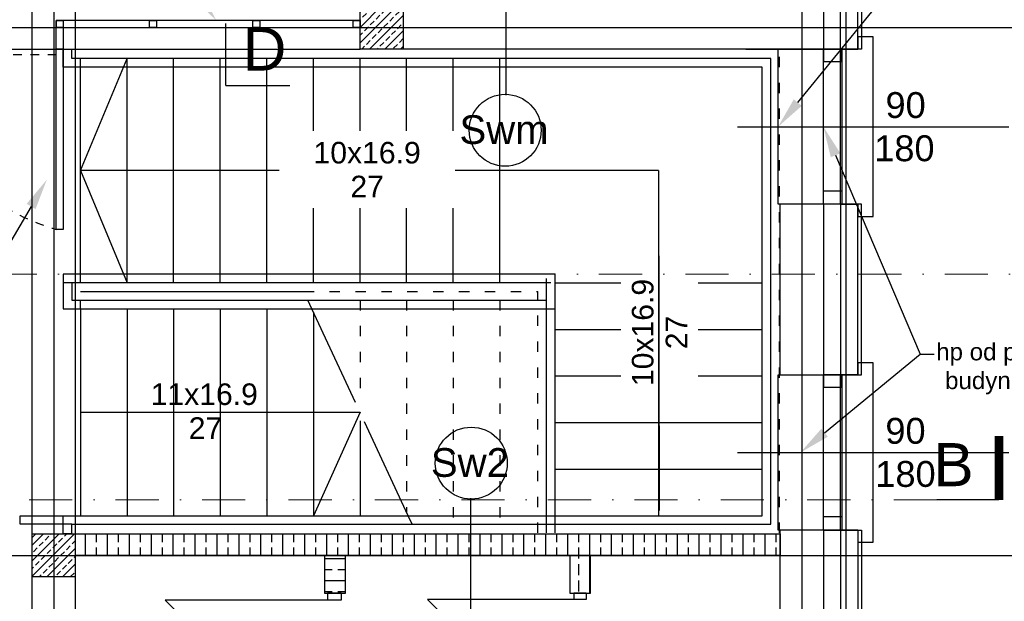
# Model space of a CAD drawing. Header units: millimetres. Extents: x -7023 to 53801, y 9849 to 33561.
# Tile 86 of 256: x 11842 to 12413, y 15815 to 16152. Entities that reach past the tile are written whole.
import ezdxf

# ---------------------------------------------------------------- set-up
doc = ezdxf.new("R2010")
doc.units = ezdxf.units.MM
for name, pattern in [('218-500', [1, 0.5, -0.5]), ('ACAD_ISO03W100', [30, 12, -18]), ('DASHDOT', [1, 0.5, -0.25, 0, -0.25])]:
    doc.linetypes.add(name, pattern=pattern)
doc.layers.add('.IE_podklad', color=252, linetype='Continuous')
doc.styles.add('Arial', font='arial.ttf', dxfattribs={"height": 125})
doc.styles.add('Opisowy', font='arial.ttf')
doc.styles.get("Standard").update_dxf_attribs({"font": 'arial.ttf'})
doc.linetypes.add('ZIGZAG', pattern='A,0.00254,-5.08,[131,ltypeshp.shx,S=5.08,R=0,X=-5.08,Y=0],-10.16,[131,ltypeshp.shx,S=5.08,R=180,X=5.08,Y=0],-5.08', length=20.32254)

msp = doc.modelspace()

# ---------------------------------------------------------------- hatches: boundary and pattern name
at = {"layer": '.IE_podklad', "transparency": 33554648}
h = msp.add_hatch(dxfattribs=at)
h.set_pattern_fill('ANSI33', color=256)
h.set_pattern_definition([(45, (36031.774, 10963.0596), (-4.490128, 4.490128), []), (45, (36036.264, 10963.0596), (-4.490128, 4.490128), [3.175, -1.5875])])
h.paths.add_polyline_path([(12064.56, 16160.21), (12052.06, 16160.21), (12052.06, 16147.71), (12064.56, 16147.71)])
h.paths.add_polyline_path([(12052.06, 16160.21), (12039.56, 16160.21), (12039.56, 16147.71), (12052.06, 16147.71)])
h.paths.add_polyline_path([(12052.06, 16147.71), (12039.56, 16147.71), (12039.56, 16135.21), (12052.06, 16135.21)])
h.paths.add_polyline_path([(12064.56, 16147.71), (12052.06, 16147.71), (12052.06, 16135.21), (12064.56, 16135.21)])

# ---------------------------------------------------------------- linework, layer by layer
at = {"layer": '.IE_podklad', "ltscale": 25}
for p, q in [((11862.06, 17190.05), (11862.06, 15097.91)), ((12295.56, 17190.05), (12295.56, 15097.91)), ((12321.06, 17190.05), (12321.06, 15097.91)), ((10554.1, 16147.71), (13853.09, 16147.71)), ((11961.89, 16114), (11998.94, 16114)), ((10554.1, 15841.71), (13853.09, 15841.71))]:
    msp.add_line(p, q, dxfattribs=at)
at = {"layer": '.IE_podklad', "linetype": 'DASHDOT', "lineweight": 13, "ltscale": 50}
msp.add_line((11961.89, 16934.45), (11961.89, 16149.94), dxfattribs=at)
at = {"layer": '.IE_podklad'}
for p, q in [((12328.06, 16135.21), (12328.06, 16401.21)), ((12330.06, 16403.1), (12330.06, 16135.21)), ((12308.06, 16381.21), (12308.06, 16135.21)), ((12039.56, 16135.21), (12039.56, 16179.71)), ((12124.15, 16108.42), (12124.15, 16175.9)), ((12039.56, 16151.71), (11863.56, 16151.71)), ((11863.56, 16151.71), (11863.56, 16147.71)), ((11863.56, 16151.71), (11867.56, 16151.71)), ((11863.56, 16147.71), (11863.56, 16151.71)), ((11867.56, 16147.71), (11863.56, 16147.71)), ((11863.56, 16147.71), (11867.56, 16147.71)), ((11863.56, 16135.21), (11863.56, 16147.71)), ((11867.56, 16151.71), (11867.56, 16147.71)), ((11867.56, 16147.71), (12039.56, 16147.71)), ((11867.56, 16147.71), (11867.56, 16135.21)), ((11917.55, 16151.71), (11921.55, 16151.71)), ((11917.55, 16147.71), (11917.55, 16151.71)), ((11921.55, 16147.71), (11917.55, 16147.71)), ((11921.55, 16151.71), (11921.55, 16147.71)), ((11977.51, 16151.71), (11981.51, 16151.71)), ((11977.51, 16147.71), (11977.51, 16151.71)), ((11981.51, 16147.71), (11977.51, 16147.71)), ((11981.51, 16151.71), (11981.51, 16147.71)), ((12035.56, 16151.71), (12039.56, 16151.71)), ((12035.56, 16147.71), (12035.56, 16151.71)), ((12039.56, 16147.71), (12035.56, 16147.71)), ((12039.56, 16147.71), (12039.56, 16151.71)), ((12039.56, 16151.71), (12039.56, 16147.71)), ((12336.9, 16142.21), (12328.06, 16142.21)), ((12328.06, 16142.21), (12328.06, 16135.21)), ((12336.9, 16038.21), (12336.9, 16142.21)), ((11863.56, 16030.63), (11863.56, 16135.21)), ((11863.56, 16135.21), (11867.56, 16135.21)), ((11867.56, 16135.21), (11863.56, 16135.21)), ((11867.56, 16135.21), (11872.56, 16135.21)), ((11867.56, 16124.71), (11867.56, 16135.21)), ((11867.56, 16135.21), (11867.56, 16030.63)), ((11872.56, 16129.71), (11872.56, 16135.21)), ((12283.06, 16135.21), (12039.56, 16135.21)), ((12281.85, 16045.21), (12281.85, 16135.21)), ((12281.85, 16135.21), (12323.87, 16135.21)), ((12308.06, 16135.21), (12328.06, 16135.21)), ((12308.06, 16135.21), (12308.06, 16127.99)), ((12318.67, 16135.21), (12308.06, 16135.21)), ((12308.06, 16045.21), (12308.06, 16135.21)), ((12308.06, 16135.21), (12318.67, 16135.21)), ((12328.06, 16135.21), (12317.88, 16135.21)), ((12317.88, 16135.21), (12317.88, 16045.21)), ((12318.67, 16127.99), (12318.67, 16135.21)), ((12318.67, 16135.21), (12318.67, 16045.21)), ((12330.06, 16135.21), (12328.06, 16135.21)), ((11877.56, 16124.71), (11867.56, 16124.71)), ((11877.56, 16129.71), (11872.56, 16129.71)), ((11877.56, 16064.71), (11904.56, 16129.71)), ((11877.56, 15999.71), (11877.56, 16129.71)), ((12147.56, 16129.71), (11877.56, 16129.71)), ((11877.56, 16004.71), (11877.56, 16124.71)), ((11877.56, 16004.71), (11877.56, 16124.71)), ((12147.56, 16124.71), (11877.56, 16124.71)), ((11904.56, 15999.71), (11904.56, 16129.71)), ((11904.56, 15999.71), (11904.56, 16129.71)), ((11904.56, 16004.71), (11904.56, 16124.71)), ((11904.56, 16004.71), (11904.56, 16124.71)), ((11931.56, 15999.71), (11931.56, 16129.71)), ((11931.56, 15999.71), (11931.56, 16129.71)), ((11931.56, 16004.71), (11931.56, 16124.71)), ((11931.56, 16004.71), (11931.56, 16124.71)), ((11958.56, 15999.71), (11958.56, 16129.71)), ((11958.56, 15999.71), (11958.56, 16129.71)), ((11958.56, 16004.71), (11958.56, 16124.71)), ((11958.56, 16004.71), (11958.56, 16124.71)), ((11985.56, 15999.71), (11985.56, 16129.71)), ((11985.56, 15999.71), (11985.56, 16129.71)), ((11985.56, 16004.71), (11985.56, 16124.71)), ((11985.56, 16004.71), (11985.56, 16124.71)), ((12012.56, 15999.71), (12012.56, 16129.71)), ((12012.56, 15999.71), (12012.56, 16129.71)), ((12012.56, 16004.71), (12012.56, 16124.71)), ((12012.56, 16004.71), (12012.56, 16124.71)), ((12039.56, 15999.71), (12039.56, 16129.71)), ((12039.56, 15999.71), (12039.56, 16129.71)), ((12039.56, 16004.71), (12039.56, 16124.71)), ((12039.56, 16004.71), (12039.56, 16124.71)), ((12066.56, 15999.71), (12066.56, 16129.71)), ((12066.56, 15999.71), (12066.56, 16129.71)), ((12066.56, 16004.71), (12066.56, 16124.71)), ((12066.56, 16004.71), (12066.56, 16124.71)), ((12093.56, 15999.71), (12093.56, 16129.71)), ((12093.56, 15999.71), (12093.56, 16129.71)), ((12093.56, 16004.71), (12093.56, 16124.71)), ((12093.56, 16004.71), (12093.56, 16124.71)), ((12120.56, 15999.71), (12120.56, 16129.71)), ((12120.56, 15999.71), (12120.56, 16129.71)), ((12120.56, 16004.71), (12120.56, 16124.71)), ((12120.56, 16004.71), (12120.56, 16124.71)), ((12277.56, 16129.71), (12147.56, 16129.71)), ((12272.56, 16124.71), (12147.56, 16124.71)), ((12272.56, 15864.71), (12272.56, 16124.71)), ((12277.56, 15859.71), (12277.56, 16129.71)), ((12308.06, 16127.99), (12318.67, 16127.99)), ((12258.22, 16090.21), (12415.58, 16090.21)), ((12120.56, 16064.71), (11877.56, 16064.71)), ((11877.56, 16064.71), (11904.56, 15999.71)), ((12212.56, 16064.71), (12093.56, 16064.71)), ((12308.06, 16045.21), (12308.06, 16053.04)), ((12308.06, 16053.04), (12318.67, 16053.04)), ((12318.67, 16053.04), (12318.67, 16045.21)), ((12328.06, 16045.21), (12281.85, 16045.21)), ((12283.06, 15946.41), (12283.06, 16045.21)), ((12308.06, 16045.21), (12308.06, 15946.41)), ((12318.67, 16045.21), (12308.06, 16045.21)), ((12318.67, 16045.21), (12308.06, 16045.21)), ((12328.06, 16045.21), (12308.06, 16045.21)), ((12317.88, 16045.21), (12328.06, 16045.21)), ((12328.06, 16045.21), (12328.06, 16038.21)), ((12328.06, 15946.41), (12328.06, 16045.21)), ((12330.06, 16045.21), (12328.06, 16045.21)), ((12330.06, 15946.41), (12330.06, 16045.21)), ((12328.06, 16038.21), (12336.9, 16038.21)), ((11867.56, 16030.63), (11863.56, 16030.63)), ((11867.56, 16004.71), (11867.56, 15984.71)), ((11877.56, 16004.71), (11867.56, 16004.71)), ((11867.56, 16004.71), (11867.56, 15999.71)), ((11877.56, 16004.71), (11867.56, 16004.71)), ((12147.56, 16004.71), (11877.56, 16004.71)), ((12152.56, 16004.71), (11877.56, 16004.71)), ((12152.56, 16004.71), (12147.56, 16004.71)), ((12152.56, 15999.71), (12152.56, 16004.71)), ((12152.56, 15984.71), (12152.56, 16004.71)), ((11877.56, 15999.71), (11867.56, 15999.71)), ((11872.56, 15999.71), (11872.56, 15989.71)), ((11877.56, 15999.71), (11872.56, 15999.71)), ((12147.56, 15999.71), (11877.56, 15999.71)), ((12147.56, 15999.71), (11877.56, 15999.71)), ((12147.56, 15999.71), (12147.56, 16002.21)), ((12150.06, 15999.71), (12147.56, 15999.71)), ((12147.56, 15854.71), (12147.56, 15999.71)), ((12147.56, 15989.71), (12147.56, 15999.71)), ((12152.56, 15999.71), (12272.56, 15999.71)), ((12152.56, 15854.71), (12152.56, 15999.71)), ((11877.56, 15994.71), (12006.91, 15994.71)), ((11872.56, 15989.71), (11877.56, 15989.71)), ((11877.56, 15989.71), (12009.25, 15989.71)), ((11877.56, 15984.71), (11877.56, 15989.71)), ((12011.58, 15984.71), (12009.25, 15989.71)), ((12009.25, 15989.71), (12147.56, 15989.71)), ((11867.56, 15984.71), (11877.56, 15984.71)), ((11877.56, 15984.71), (11877.56, 15864.71)), ((11877.56, 15984.71), (12011.58, 15984.71)), ((11904.56, 15984.71), (11904.56, 15864.71)), ((11904.56, 15984.71), (11904.56, 15864.71)), ((11931.56, 15984.71), (11931.56, 15864.71)), ((11931.56, 15984.71), (11931.56, 15864.71)), ((11958.56, 15984.71), (11958.56, 15864.71)), ((11958.56, 15984.71), (11958.56, 15864.71)), ((11985.56, 15984.71), (11985.56, 15864.71)), ((11985.56, 15984.71), (11985.56, 15864.71)), ((12036.91, 15930.37), (12011.58, 15984.71)), ((12011.58, 15984.71), (12147.56, 15984.71)), ((12012.56, 15982.61), (12012.56, 15864.71)), ((12012.56, 15982.61), (12012.56, 15864.71)), ((12147.56, 15984.71), (12152.56, 15984.71)), ((12152.56, 15972.71), (12272.56, 15972.71)), ((12152.56, 15972.71), (12272.56, 15972.71)), ((12152.56, 15945.71), (12272.56, 15945.71)), ((12152.56, 15945.71), (12272.56, 15945.71)), ((12308.06, 15946.41), (12328.06, 15946.41)), ((12328.06, 15946.41), (12330.06, 15946.41)), ((11877.56, 15924.71), (12039.56, 15924.71)), ((12039.56, 15919.69), (12039.56, 15864.71)), ((12067.53, 15864.71), (12042.2, 15919.04)), ((12152.56, 15918.71), (12272.56, 15918.71)), ((12152.56, 15918.71), (12272.56, 15918.71)), ((12152.56, 15891.71), (12272.56, 15891.71)), ((12152.56, 15891.71), (12272.56, 15891.71)), ((12103.57, 15874.9), (12103.57, 15807.43)), ((11842.56, 15859.71), (11842.56, 15864.71)), ((11842.56, 15864.71), (11867.56, 15864.71)), ((11867.56, 15864.71), (12067.53, 15864.71)), ((11867.56, 15854.21), (11867.56, 15864.71)), ((12069.87, 15859.71), (12067.53, 15864.71)), ((12067.53, 15864.71), (12147.56, 15864.71)), ((12147.56, 15864.71), (12272.56, 15864.71)), ((11872.56, 15859.71), (11842.56, 15859.71)), ((11872.56, 15859.71), (12069.87, 15859.71)), ((11872.56, 15854.21), (11872.56, 15859.71)), ((12069.87, 15859.71), (12147.56, 15859.71)), ((12147.56, 15859.71), (12277.56, 15859.71)), ((12283.06, 15645.21), (12283.06, 15856.41)), ((12308.06, 15856.41), (12308.06, 15795.71)), ((12308.06, 15856.41), (12328.06, 15856.41)), ((12328.06, 15856.41), (12328.06, 15590.21)), ((12328.06, 15856.41), (12330.06, 15856.41)), ((12330.06, 15856.41), (12330.06, 15590.21)), ((11849.56, 15847.56), (11856.2, 15854.21)), ((11849.56, 15838.58), (11865.18, 15854.21)), ((11849.56, 15829.6), (11874.16, 15854.21)), ((11849.56, 15854.21), (11874.56, 15854.21)), ((11849.56, 15829.21), (11849.56, 15854.21)), ((11849.56, 15852.05), (11851.43, 15853.93)), ((11857.05, 15850.56), (11859.29, 15852.81)), ((11860.41, 15853.93), (11860.69, 15854.21)), ((11864.9, 15849.44), (11867.15, 15851.69)), ((11872.56, 15854.21), (11867.56, 15854.21)), ((11868.27, 15852.81), (11869.67, 15854.21)), ((11874.56, 15854.21), (11874.56, 15829.21)), ((11874.56, 15854.21), (12283.06, 15854.21)), ((11880.57, 15841.71), (11880.57, 15854.21)), ((11886.92, 15849.38), (11886.92, 15854.21)), ((11893.27, 15841.71), (11893.27, 15854.21)), ((11899.62, 15849.38), (11899.62, 15854.21)), ((11905.97, 15841.71), (11905.97, 15854.21)), ((11912.32, 15849.38), (11912.32, 15854.21)), ((11918.67, 15841.71), (11918.67, 15854.21)), ((11925.02, 15849.38), (11925.02, 15854.21)), ((11931.37, 15841.71), (11931.37, 15854.21)), ((11937.72, 15849.38), (11937.72, 15854.21)), ((11944.07, 15841.71), (11944.07, 15854.21)), ((11950.42, 15849.38), (11950.42, 15854.21)), ((11956.77, 15841.71), (11956.77, 15854.21)), ((11963.12, 15849.38), (11963.12, 15854.21)), ((11969.47, 15841.71), (11969.47, 15854.21)), ((11975.82, 15849.38), (11975.82, 15854.21)), ((11982.17, 15841.71), (11982.17, 15854.21)), ((11988.52, 15849.38), (11988.52, 15854.21)), ((11994.87, 15841.71), (11994.87, 15854.21)), ((12001.22, 15849.38), (12001.22, 15854.21)), ((12007.57, 15841.71), (12007.57, 15854.21)), ((12013.92, 15849.38), (12013.92, 15854.21)), ((12020.27, 15841.71), (12020.27, 15854.21)), ((12026.62, 15849.38), (12026.62, 15854.21)), ((12032.97, 15841.71), (12032.97, 15854.21)), ((12039.32, 15849.38), (12039.32, 15854.21)), ((12045.67, 15841.71), (12045.67, 15854.21)), ((12052.02, 15849.38), (12052.02, 15854.21)), ((12058.37, 15841.71), (12058.37, 15854.21)), ((12064.72, 15849.38), (12064.72, 15854.21)), ((12071.07, 15841.71), (12071.07, 15854.21)), ((12077.42, 15849.38), (12077.42, 15854.21)), ((12083.77, 15841.71), (12083.77, 15854.21)), ((12090.12, 15849.38), (12090.12, 15854.21)), ((12096.47, 15841.71), (12096.47, 15854.21)), ((12102.82, 15849.38), (12102.82, 15854.21)), ((12109.17, 15841.71), (12109.17, 15854.21)), ((12115.52, 15849.38), (12115.52, 15854.21)), ((12121.87, 15841.71), (12121.87, 15854.21)), ((12128.22, 15849.38), (12128.22, 15854.21)), ((12134.57, 15841.71), (12134.57, 15854.21)), ((12140.92, 15849.38), (12140.92, 15854.21)), ((12147.27, 15841.71), (12147.27, 15854.21)), ((12153.62, 15849.38), (12153.62, 15854.21)), ((12159.97, 15841.71), (12159.97, 15854.21)), ((12166.32, 15849.38), (12166.32, 15854.21)), ((12172.67, 15819.71), (12172.67, 15854.21)), ((12179.02, 15849.38), (12179.02, 15854.21)), ((12185.37, 15841.71), (12185.37, 15854.21)), ((12191.72, 15849.38), (12191.72, 15854.21)), ((12198.07, 15841.71), (12198.07, 15854.21)), ((12204.42, 15849.38), (12204.42, 15854.21)), ((12210.77, 15841.71), (12210.77, 15854.21)), ((12217.12, 15849.38), (12217.12, 15854.21)), ((12223.47, 15841.71), (12223.47, 15854.21)), ((12229.82, 15849.38), (12229.82, 15854.21)), ((12236.17, 15841.71), (12236.17, 15854.21)), ((12242.52, 15849.38), (12242.52, 15854.21)), ((12248.87, 15841.71), (12248.87, 15854.21)), ((12255.22, 15849.38), (12255.22, 15854.21)), ((12261.57, 15841.71), (12261.57, 15854.21)), ((12267.92, 15849.38), (12267.92, 15854.21)), ((12274.27, 15841.71), (12274.27, 15854.21)), ((12280.62, 15849.38), (12280.62, 15854.21)), ((12283.06, 15854.21), (12283.06, 15841.71)), ((11850.31, 15843.83), (11852.56, 15846.07)), ((11853.68, 15847.2), (11855.92, 15849.44)), ((11858.14, 15829.21), (11874.56, 15845.62)), ((11858.17, 15842.71), (11860.41, 15844.95)), ((11861.54, 15846.07), (11863.78, 15848.32)), ((11869.39, 15844.95), (11871.64, 15847.2)), ((11872.76, 15848.32), (11874.56, 15850.11)), ((11886.92, 15841.71), (11886.92, 15846.21)), ((11899.62, 15841.71), (11899.62, 15846.21)), ((11912.32, 15841.71), (11912.32, 15846.21)), ((11925.02, 15841.71), (11925.02, 15846.21)), ((11937.72, 15841.71), (11937.72, 15846.21)), ((11950.42, 15841.71), (11950.42, 15846.21)), ((11963.12, 15841.71), (11963.12, 15846.21)), ((11975.82, 15841.71), (11975.82, 15846.21)), ((11988.52, 15841.71), (11988.52, 15846.21)), ((12001.22, 15841.71), (12001.22, 15846.21)), ((12013.92, 15841.71), (12013.92, 15846.21)), ((12026.62, 15841.71), (12026.62, 15846.21)), ((12039.32, 15841.71), (12039.32, 15846.21)), ((12052.02, 15841.71), (12052.02, 15846.21)), ((12064.72, 15841.71), (12064.72, 15846.21)), ((12077.42, 15841.71), (12077.42, 15846.21)), ((12090.12, 15841.71), (12090.12, 15846.21)), ((12102.82, 15841.71), (12102.82, 15846.21)), ((12115.52, 15841.71), (12115.52, 15846.21)), ((12128.22, 15841.71), (12128.22, 15846.21)), ((12140.92, 15841.71), (12140.92, 15846.21)), ((12153.62, 15841.71), (12153.62, 15846.21)), ((12166.32, 15839.86), (12166.32, 15846.21)), ((12179.02, 15841.71), (12179.02, 15846.21)), ((12191.72, 15841.71), (12191.72, 15846.21)), ((12204.42, 15841.71), (12204.42, 15846.21)), ((12217.12, 15841.71), (12217.12, 15846.21)), ((12229.82, 15841.71), (12229.82, 15846.21)), ((12242.52, 15841.71), (12242.52, 15846.21)), ((12255.22, 15841.71), (12255.22, 15846.21)), ((12267.92, 15841.71), (12267.92, 15846.21)), ((12280.62, 15841.71), (12280.62, 15846.21)), ((11854.8, 15839.34), (11857.05, 15841.58)), ((11862.66, 15838.22), (11864.9, 15840.46)), ((11866.03, 15841.58), (11868.27, 15843.83)), ((11870.52, 15837.09), (11872.76, 15839.34)), ((11873.88, 15840.46), (11874.56, 15841.13)), ((12283.06, 15841.71), (11874.56, 15841.71)), ((12019.06, 15841.71), (12019.06, 15819.71)), ((12019.06, 15839.86), (12031.06, 15839.86)), ((12031.06, 15819.71), (12031.06, 15841.71)), ((12161.06, 15841.71), (12161.06, 15819.71)), ((12173.06, 15819.71), (12173.06, 15841.71)), ((11849.56, 15834.09), (11850.31, 15834.85)), ((11851.43, 15835.97), (11853.68, 15838.22)), ((11855.92, 15831.48), (11858.17, 15833.73)), ((11859.29, 15834.85), (11861.54, 15837.09)), ((11867.12, 15829.21), (11874.56, 15836.64)), ((11867.15, 15833.73), (11869.39, 15835.97)), ((12019.06, 15833.51), (12023.45, 15833.51)), ((12026.62, 15833.51), (12031.06, 15833.51)), ((12166.32, 15830.33), (12166.32, 15836.68)), ((11874.56, 15829.21), (11849.56, 15829.21)), ((11853.65, 15829.21), (11854.8, 15830.36)), ((11862.63, 15829.21), (11862.66, 15829.24)), ((11863.78, 15830.36), (11866.03, 15832.6)), ((11871.64, 15829.24), (11873.88, 15831.48)), ((12019.06, 15827.16), (12031.06, 15827.16)), ((12166.32, 15820.81), (12166.32, 15827.16)), ((12019.06, 15820.81), (12023.45, 15820.81)), ((12019.06, 15819.71), (12031.06, 15819.71)), ((12020.66, 15819.71), (12020.66, 15815.71)), ((12028.66, 15819.71), (12020.66, 15819.71)), ((12026.62, 15820.81), (12031.06, 15820.81)), ((12028.66, 15819.71), (12028.66, 15815.71)), ((12163.45, 15816.1), (12078.66, 15816.1)), ((12163.45, 15731.32), (12078.66, 15816.1)), ((12161.06, 15819.71), (12173.06, 15819.71)), ((12163.45, 15819.71), (12163.45, 15816.1)), ((12170.66, 15819.71), (12163.45, 15819.71)), ((12170.66, 15816.1), (12163.45, 15816.1)), ((12170.66, 15819.71), (12170.66, 15816.1)), ((12020.66, 15815.71), (11926.66, 15815.71)), ((12020.66, 15721.71), (11926.66, 15815.71)), ((12028.66, 15815.71), (12020.66, 15815.71))]:
    msp.add_line(p, q, dxfattribs=at)
at = {"layer": '.IE_podklad', "linetype": 'ZIGZAG'}
for p, q in [((12318.06, 16135.21), (12318.06, 16391.21)), ((12318.06, 16045.21), (12318.06, 15946.41)), ((12318.06, 15856.41), (12318.06, 15600.21))]:
    msp.add_line(p, q, dxfattribs=at)
at = {"layer": '.IE_podklad', "ltscale": 0.5}
for p, q in [((11849.55, 15635.92), (11849.56, 16356.21)), ((11874.56, 16356.21), (11874.55, 15634.5)), ((10921.06, 16135.21), (12039.56, 16135.21))]:
    msp.add_line(p, q, dxfattribs=at)
at = {"layer": '.IE_podklad', "lineweight": 30, "ltscale": 25}
msp.add_line((11961.89, 16114), (11961.89, 16149.94), dxfattribs=at)
at = {"layer": '.IE_podklad', "linetype": '218-500', "ltscale": 10}
msp.add_line((11863.56, 16131.76), (11773.56, 16131.76), dxfattribs=at)
at = {"layer": '.IE_podklad', "lineweight": 35}
msp.add_line((12263.06, 16135.21), (12308.06, 16135.21), dxfattribs=at)
at = {"layer": '.IE_podklad', "linetype": 'ACAD_ISO03W100', "ltscale": 0.5}
for p, q in [((12282.56, 15854.71), (12282.56, 16134.71)), ((12006.91, 15994.71), (12142.56, 15994.71)), ((12142.56, 15854.71), (12142.56, 15994.71)), ((12039.56, 15989.71), (12039.56, 15929.73)), ((12039.56, 15989.71), (12039.56, 15929.73)), ((12066.56, 15989.71), (12066.56, 15866.81)), ((12066.56, 15989.71), (12066.56, 15866.81)), ((12093.56, 15989.71), (12093.56, 15859.71)), ((12093.56, 15989.71), (12093.56, 15859.71)), ((12120.56, 15989.71), (12120.56, 15859.71)), ((12120.56, 15989.71), (12120.56, 15859.71))]:
    msp.add_line(p, q, dxfattribs=at)
at = {"layer": '.IE_podklad', "linetype": 'ByBlock', "lineweight": -2}
msp.add_line((12364.2, 15958.29), (12372.2, 15958.29), dxfattribs=at)
for points in [[(12293.22, 16104.17), (12357.52, 16183.16)], [(12315.11, 16073.65), (12364.2, 15958.29)], [(11848.94, 16043.96), (11800.08, 15960.78)], [(12308.77, 15912.82), (12364.2, 15958.29)]]:
    msp.add_lwpolyline(points, dxfattribs=at)
at = {"layer": '.IE_podklad'}
for points in [[(12039.56, 16160.21), (12064.56, 16160.21), (12064.56, 16135.21), (12039.56, 16135.21)], [(12328.06, 15856.41), (12328.06, 15849.41), (12336.9, 15849.41), (12336.9, 15953.41), (12328.06, 15953.41), (12328.06, 15946.41), (12317.88, 15946.41), (12317.88, 15856.41)], [(12308.06, 15946.41), (12308.06, 15939.19), (12318.67, 15939.19), (12318.67, 15946.41)], [(12308.06, 15856.41), (12308.06, 15946.41), (12318.67, 15946.41), (12318.67, 15856.41)], [(12308.06, 15856.41), (12308.06, 15864.24), (12318.67, 15864.24), (12318.67, 15856.41)]]:
    msp.add_lwpolyline(points, close=True, dxfattribs=at)
for points in [[(12328.06, 15856.41), (12281.85, 15856.41), (12281.85, 15946.41), (12323.87, 15946.41)], [(12039.56, 15924.71), (12012.56, 15864.71)], [(12258.22, 15901.41), (12415.58, 15901.41)]]:
    msp.add_lwpolyline(points, dxfattribs=at)
at = {"layer": '.IE_podklad', "ltscale": 25, "const_width": 5}
msp.add_lwpolyline([(12409.77, 15873.84), (12409.77, 15910.89)], dxfattribs=at)
at = {"layer": '.IE_podklad', "linetype": 'DASHDOT', "lineweight": 13, "ltscale": 50}
msp.add_lwpolyline([(12373.83, 15873.84), (11142.99, 15873.84)], dxfattribs=at)
at = {"layer": '.IE_podklad', "lineweight": 30, "ltscale": 25}
msp.add_lwpolyline([(12409.77, 15873.84), (12373.83, 15873.84)], dxfattribs=at)
at = {"layer": '.IE_podklad'}
for centre in [(12123.68, 16088.14), (12104.04, 15895.18)]:
    msp.add_circle(centre, 20.85, dxfattribs=at)
at = {"layer": '.IE_podklad', "linetype": '218-500', "ltscale": 10}
msp.add_arc((11898.92, 16152.71), 127.1, 189.4869, 253.8458, dxfattribs=at)
at = {"layer": '.IE_podklad'}
for points in [[(11948.06, 16167.99), (11956.3, 16151.71), (11943.22, 16164.44)], [(12295.54, 16102.27), (12281.85, 16090.21), (12290.89, 16106.06)], [(12312.35, 16072.47), (12308.06, 16090.21), (12317.87, 16074.82)], [(11846.35, 16045.48), (11858.06, 16059.48), (11851.53, 16042.44)], [(12310.67, 15910.5), (12294.85, 15901.41), (12306.87, 15915.14)]]:
    msp.add_solid(points, dxfattribs=at)

# ---------------------------------------------------------------- texts
at = {"layer": '.IE_podklad', "linetype": 'Continuous', "ltscale": 25, "style": 'Arial'}
msp.add_text('D', height=25, dxfattribs=at).set_placement((11971.67, 16122.73))
at = {"layer": '.IE_podklad', "linetype": 'Continuous'}
for s, height, style, p in [('90', 15, 'Opisowy', (12344.06, 16095.24)), ('Swm', 16.64, 'Opisowy', (12097.18, 16080.19)), ('180', 15, 'Opisowy', (12337.53, 16070.18)), ('11x16.9', 12.5, 'Arial', (11918.22, 15928.88)), ('27', 12.5, 'Arial', (11940.28, 15909.25)), ('Sw2', 16.64, 'Opisowy', (12080.63, 15887.23))]:
    msp.add_text(s, height=height, dxfattribs=dict(at, style=style)).set_placement(p)
at = {"layer": '.IE_podklad', "insert": (12430.02, 15964.76), "char_height": 10, "attachment_point": 2}
msp.add_mtext('hp od poziomu "0" \\Pbudynku= 90 cm', dxfattribs=at)
at = {"layer": '.IE_podklad', "insert": (12355.65, 15913.81), "char_height": 15, "width": 78.5458, "attachment_point": 5, "style": 'Opisowy'}
msp.add_mtext('\\P90\\P180', dxfattribs=at)
at = {"layer": '.IE_podklad', "ltscale": 25, "insert": (12395.14, 15906.8), "char_height": 25, "attachment_point": 3, "style": 'Arial'}
msp.add_mtext_dynamic_manual_height_columns('B', width=190.3302, gutter_width=1, heights=[-25], dxfattribs=at)

# ---------------------------------------------------------------- next in the draw order: texts
at = {"layer": '.IE_podklad', "insert": (11999.06, 16081.38), "char_height": 12.5, "width": 89.2335, "attachment_point": 1, "line_spacing_factor": 0.941778, "style": 'Arial', "bg_fill": 2}
msp.add_mtext('\\pxqc;10x16.9\\P27', dxfattribs=at)
at = {"layer": '.IE_podklad', "insert": (12197.08, 15926.29), "char_height": 12.5, "width": 89.2335, "attachment_point": 1, "rotation": 90, "line_spacing_factor": 0.941778, "style": 'Arial', "bg_fill": 2}
msp.add_mtext('\\pxqc;10x16.9\\P27', dxfattribs=at)

# ---------------------------------------------------------------- next in the draw order: linework, layer by layer
at = {"layer": '.IE_podklad'}
msp.add_line((12212.56, 16064.71), (12212.56, 15864.71), dxfattribs=at)
msp.add_lwpolyline([(12212.56, 16064.71), (12212.86, 15867.79)], dxfattribs=at)
at = {"layer": '.IE_podklad', "linetype": 'DASHDOT', "lineweight": 13, "ltscale": 50}
msp.add_lwpolyline([(13605.79, 16004.71), (11142.99, 16004.71)], dxfattribs=at)

doc.saveas('drawing.dxf')
